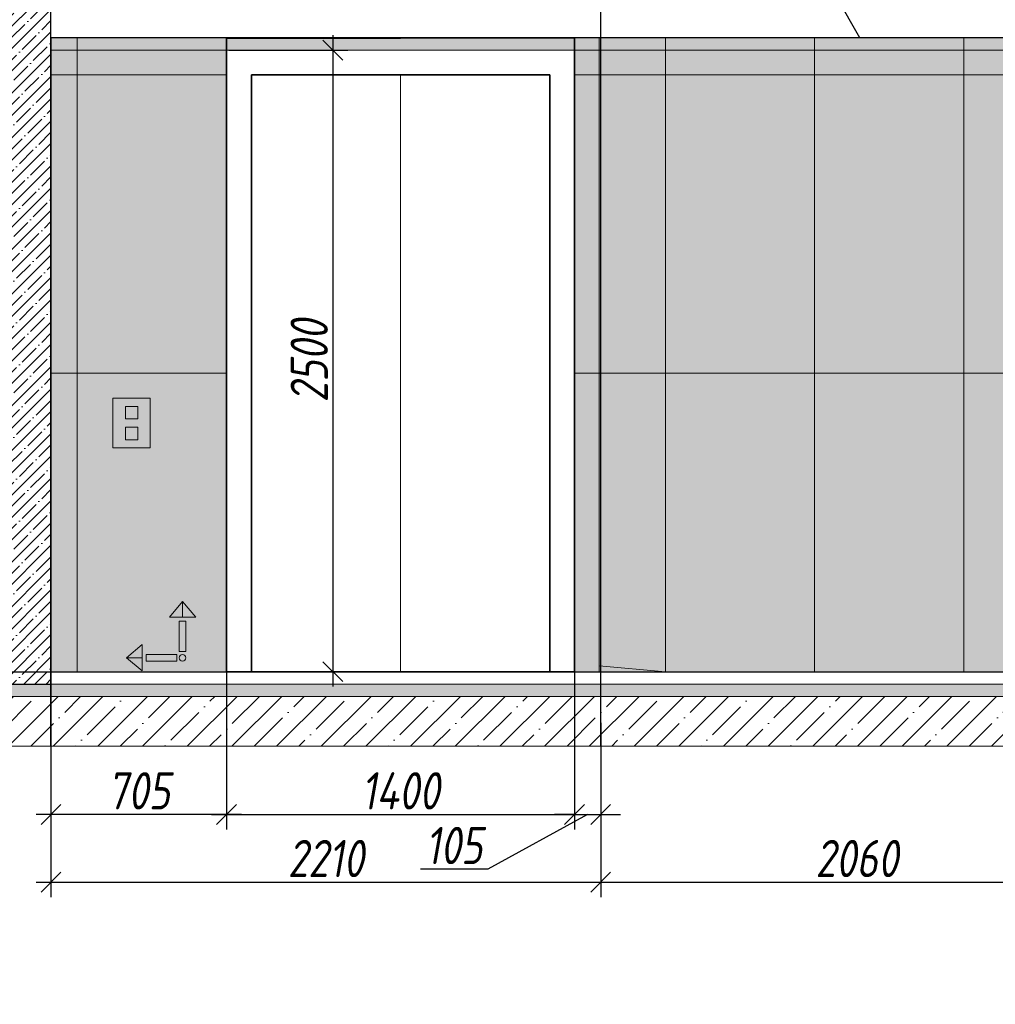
# Model space of a CAD drawing. Header units: millimetres. Extents: x -542966 to 178656, y -69521 to 267189.
# Tile 48 of 256: x -381210 to -377288, y 224410 to 228370. Entities that reach past the tile are written whole.
import ezdxf
from ezdxf import colors
from ezdxf.entities.mleader import LeaderData, LeaderLine
from ezdxf.math import Vec2, Vec3

# ---------------------------------------------------------------- set-up
doc = ezdxf.new("R2010")
doc.units = ezdxf.units.MM
doc.linetypes.add('DASHDOT', pattern=[25.4, 12.7, -6.35, 0, -6.35])
doc.layers.get('Defpoints').update_dxf_attribs({"color": 31})
for name, color, linetype, lineweight in [('A-DETL-GENF', 7, 'Continuous', 5), ('dim_razv', 93, 'DASHDOT', 9), ('wall_obm', 172, 'Continuous', 40), ('Отделка стен', 253, 'Continuous', 0)]:
    doc.layers.add(name, color=color, linetype=linetype, lineweight=lineweight)
doc.layers.add('pol', color=7, linetype='Continuous', lineweight=15, true_color=0x738991)
doc.styles.add('fl_iso paper', font='isocpeur.ttf', dxfattribs={"width": 0.8, "oblique": 10})
doc.styles.add('In tre', font='isocpeur.ttf', dxfattribs={"width": 0.8, "oblique": 10})
doc.dimstyles.new('In tre 1_50', dxfattribs={"dimtxt": 150, "dimasz": 80, "dimexe": 60, "dimexo": 10, "dimgap": 20, "dimtad": 1, "dimdec": 0, "dimrnd": 5, "dimzin": 0, "dimdsep": 46, "dimtxsty": 'fl_iso paper', "dimblk": 'OBLIQUE', "dimcen": 0, "dimdle": 60, "dimadec": 0, "dimazin": 0, "dimtfac": 1, "dimtdec": 0, "dimtofl": 0, "dimtmove": 1, "dimatfit": 1, "dimfxl": 40, "dimtolj": 1, "dimtzin": 0, "dimarcsym": 1})

# ---------------------------------------------------------------- blocks, each defined once
blk = doc.blocks.new('*U12518')
at = {"layer": 'A-DETL-GENF'}
h = blk.add_hatch(dxfattribs=at)
h.set_pattern_fill('ANSI35', color=256, scale=10, style=0)
h.set_pattern_definition([(45, (9162.95, 8e-11), (-44.9013, 44.9013), []), (45, (9207.85, 8e-11), (-44.9013, 44.9013), [79.375, -15.875, 0, -15.875])])
h.paths.add_polyline_path([(0, -100), (9583.4, -100), (9583.4, -50), (0, -50)])
h = blk.add_hatch(dxfattribs=at)
h.set_pattern_fill('ANSI35', color=256, scale=20, style=0)
h.set_pattern_definition([(45, (9162.95, 8e-11), (-89.8026, 89.8026), []), (45, (9252.75, 8e-11), (-89.8026, 89.8026), [158.75, -31.75, 0, -31.75])])
h.paths.add_polyline_path([(0, -300), (9583.4, -300), (9583.4, -100), (0, -100)])
at = {"lineweight": 13}
blk.add_lwpolyline([(0, -50), (9583.4, -50), (9583.4, 0), (0, 0)], close=True, dxfattribs=at)
at = {"lineweight": 30}
blk.add_lwpolyline([(0, 0), (9583.4, 0)], dxfattribs=at)
at = {"layer": 'A-DETL-GENF'}
for points in [[(0, -100), (9583.4, -100), (9583.4, -50), (0, -50)], [(0, -300), (9583.4, -300), (9583.4, -100), (0, -100)]]:
    blk.add_lwpolyline(points, close=True, dxfattribs=at)
blk = doc.blocks.new('*U11991')
at = {"layer": 'A-DETL-GENF'}
h = blk.add_hatch(dxfattribs=at)
h.set_pattern_fill('ANSI35', color=256, scale=10, style=0)
h.set_pattern_definition([(45, (0, 2430.646), (-44.9013, 44.9013), []), (45, (44.9, 2430.646), (-44.9013, 44.9013), [79.375, -15.875, 0, -15.875])])
h.paths.add_polyline_path([(0, 0), (200, 0), (200, 3050), (0, 3050)])
at = {"layer": 'A-DETL-GENF', "lineweight": 30}
blk.add_lwpolyline([(0, 0), (200, 0), (200, 3050), (0, 3050)], close=True, dxfattribs=at)
blk = doc.blocks.new('*U12517')
at = {"layer": 'dim_razv', "true_color": 0xffffff, "transparency": 33554559}
h = blk.add_hatch(color=7, dxfattribs=at)
h.dxf.hatch_style = 1
h.paths.add_polyline_path([(0, 0), (8540, 0), (8540, 50), (0, 50)])
at = {"lineweight": 20, "transparency": 33554559}
blk.add_lwpolyline([(0, 0), (8540, 0), (8540, 50), (0, 50)], close=True, dxfattribs=at)
blk = doc.blocks.new('_Oblique')
at = {"color": 0, "linetype": 'ByBlock', "lineweight": -2}
blk.add_line((-0.5, -0.5), (0.5, 0.5), dxfattribs=at)
blk = doc.blocks.new('*D12319')
at = {"layer": 'Defpoints', "color": 0, "linetype": 'ByBlock', "transparency": 16777216}
for p in [(-380379.2, 228248), (-380379.2, 225748), (-379951.5, 225748)]:
    blk.add_point(p, dxfattribs=at)
at = {"layer": 'dim_razv', "color": 0, "linetype": 'ByBlock', "lineweight": -2, "transparency": 16777216}
for p, q in [((-379951.5, 228308), (-379951.5, 225688)), ((-380369.2, 228248), (-379891.5, 228248)), ((-380369.2, 225748), (-379891.5, 225748))]:
    blk.add_line(p, q, dxfattribs=at)
at = {"layer": 'dim_razv', "color": 0, "linetype": 'ByBlock', "lineweight": -2, "transparency": 16777216, "xscale": 80, "yscale": 80, "zscale": 80}
for p, rotation in [((-379951.5, 228248), 90), ((-379951.5, 225748), 270)]:
    blk.add_blockref('_Oblique', p, dxfattribs=dict(at, rotation=rotation))
at = {"layer": 'dim_razv', "color": 0, "linetype": 'ByBlock', "transparency": 16777216, "insert": (-380046.5, 226998), "char_height": 150, "attachment_point": 5, "rotation": 90, "style": 'fl_iso paper'}
blk.add_mtext('\\A1;2500', dxfattribs=at)
blk = doc.blocks.new('1')
at = {"layer": 'pol', "linetype": 'ByBlock'}
h = blk.add_hatch(color=1, dxfattribs=at)
h.paths.add_polyline_path([(35776.4, 73135.4), (35803.1, 73135.4), (35803.1, 73259), (35776.4, 73259)])
h.paths.add_polyline_path([(35789.8, 73274.6), (35843.2, 73274.6), (35789.8, 73338.2)])
h.paths.add_polyline_path([(35789.8, 73274.6), (35736.3, 73274.6), (35789.8, 73338.2)])
edge = h.paths.add_edge_path()
edge.add_arc((35789.8, 73110.5), 13.4, 0, 360)
h = blk.add_hatch(color=1, dxfattribs=at)
h.paths.add_polyline_path([(35813.3, 73097.1), (35813.3, 73123.9), (35936.9, 73123.9), (35936.9, 73097.1)])
h.paths.add_polyline_path([(35952.5, 73110.5), (35952.5, 73164), (36016.1, 73110.5)])
h.paths.add_polyline_path([(35952.5, 73110.5), (35952.5, 73057), (36016.1, 73110.5)])
at = {"layer": 'pol', "color": 1, "linetype": 'ByBlock'}
for points in [[(35789.8, 73274.6), (35736.3, 73274.6), (35789.8, 73338.2), (35789.8, 73274.6)], [(35789.8, 73274.6), (35843.2, 73274.6), (35789.8, 73338.2), (35789.8, 73274.6)], [(35952.5, 73110.5), (35952.5, 73164), (36016.1, 73110.5), (35952.5, 73110.5)], [(35952.5, 73110.5), (35952.5, 73057), (36016.1, 73110.5), (35952.5, 73110.5)]]:
    blk.add_lwpolyline(points, dxfattribs=at)
for points in [[(35776.4, 73135.4), (35803.1, 73135.4), (35803.1, 73259), (35776.4, 73259)], [(35813.3, 73097.1), (35813.3, 73123.9), (35936.9, 73123.9), (35936.9, 73097.1)]]:
    blk.add_lwpolyline(points, close=True, dxfattribs=at)
blk.add_circle((35789.8, 73110.5), 13.4, dxfattribs=at)
blk = doc.blocks.new('*D12447')
at = {"layer": 'Defpoints', "color": 0, "linetype": 'ByBlock', "transparency": 16777216}
for p in [(-380379.2, 225748), (-378979.8, 225748), (-378979.8, 225173.8)]:
    blk.add_point(p, dxfattribs=at)
at = {"layer": 'dim_razv', "color": 0, "linetype": 'ByBlock', "lineweight": -2, "transparency": 16777216}
for p, q in [((-380379.2, 225738), (-380379.2, 225113.8)), ((-378979.8, 225738), (-378979.8, 225113.8)), ((-380439.2, 225173.8), (-378919.8, 225173.8))]:
    blk.add_line(p, q, dxfattribs=at)
at = {"layer": 'dim_razv', "color": 0, "linetype": 'ByBlock', "lineweight": -2, "transparency": 16777216, "xscale": 80, "yscale": 80, "zscale": 80, "rotation": 180}
blk.add_blockref('_Oblique', (-380379.2, 225173.8), dxfattribs=at)
at = {"layer": 'dim_razv', "color": 0, "linetype": 'ByBlock', "lineweight": -2, "transparency": 16777216, "xscale": 80, "yscale": 80, "zscale": 80}
blk.add_blockref('_Oblique', (-378979.8, 225173.8), dxfattribs=at)
at = {"layer": 'dim_razv', "color": 0, "linetype": 'ByBlock', "transparency": 16777216, "insert": (-379679.5, 225268.8), "char_height": 150, "attachment_point": 5, "style": 'fl_iso paper'}
blk.add_mtext('\\A1;1400', dxfattribs=at)
blk = doc.blocks.new('*D12448')
at = {"layer": 'Defpoints', "color": 0, "linetype": 'ByBlock', "transparency": 16777216}
for p in [(-378979.8, 225877), (-378874.8, 225551.9), (-378874.8, 225173.8)]:
    blk.add_point(p, dxfattribs=at)
at = {"layer": 'dim_razv', "color": 0, "linetype": 'ByBlock', "lineweight": -2, "transparency": 16777216}
for p, q in [((-378979.8, 225867), (-378979.8, 225113.8)), ((-378874.8, 225541.9), (-378874.8, 225113.8)), ((-378927.3, 225173.8), (-379329, 224953.8)), ((-378979.8, 225173.8), (-379059.8, 225173.8)), ((-378979.8, 225173.8), (-378874.8, 225173.8)), ((-378874.8, 225173.8), (-378794.8, 225173.8)), ((-379329, 224953.8), (-379599.5, 224953.8))]:
    blk.add_line(p, q, dxfattribs=at)
at = {"layer": 'dim_razv', "color": 0, "linetype": 'ByBlock', "lineweight": -2, "transparency": 16777216, "xscale": 80, "yscale": 80, "zscale": 80}
blk.add_blockref('_Oblique', (-378979.8, 225173.8), dxfattribs=at)
at = {"layer": 'dim_razv', "color": 0, "linetype": 'ByBlock', "lineweight": -2, "transparency": 16777216, "xscale": 80, "yscale": 80, "zscale": 80, "rotation": 180}
blk.add_blockref('_Oblique', (-378874.8, 225173.8), dxfattribs=at)
at = {"layer": 'dim_razv', "color": 0, "linetype": 'ByBlock', "transparency": 16777216, "insert": (-379464.2, 225048.8), "char_height": 150, "attachment_point": 5, "style": 'fl_iso paper'}
blk.add_mtext('\\A1;105', dxfattribs=at)
blk = doc.blocks.new('*D12449')
at = {"layer": 'Defpoints', "color": 0, "linetype": 'ByBlock', "transparency": 16777216}
for p in [(-380379.2, 225915), (-381084.8, 225856.8), (-381084.8, 225173.8)]:
    blk.add_point(p, dxfattribs=at)
at = {"layer": 'dim_razv', "color": 0, "linetype": 'ByBlock', "lineweight": -2, "transparency": 16777216}
for p, q in [((-380379.2, 225905), (-380379.2, 225113.8)), ((-381084.8, 225846.8), (-381084.8, 225113.8)), ((-380319.2, 225173.8), (-381144.8, 225173.8))]:
    blk.add_line(p, q, dxfattribs=at)
at = {"layer": 'dim_razv', "color": 0, "linetype": 'ByBlock', "lineweight": -2, "transparency": 16777216, "xscale": 80, "yscale": 80, "zscale": 80, "rotation": 180}
blk.add_blockref('_Oblique', (-381084.8, 225173.8), dxfattribs=at)
at = {"layer": 'dim_razv', "color": 0, "linetype": 'ByBlock', "lineweight": -2, "transparency": 16777216, "xscale": 80, "yscale": 80, "zscale": 80}
blk.add_blockref('_Oblique', (-380379.2, 225173.8), dxfattribs=at)
at = {"layer": 'dim_razv', "color": 0, "linetype": 'ByBlock', "transparency": 16777216, "insert": (-380732, 225268.8), "char_height": 150, "attachment_point": 5, "style": 'fl_iso paper'}
blk.add_mtext('\\A1;705', dxfattribs=at)
blk = doc.blocks.new('*D12452')
at = {"layer": 'Defpoints', "color": 0, "linetype": 'ByBlock', "transparency": 16777216}
for p in [(-378874.8, 225551.9), (-381084.8, 225448), (-378874.8, 224901.5)]:
    blk.add_point(p, dxfattribs=at)
at = {"layer": 'dim_razv', "color": 0, "linetype": 'ByBlock', "lineweight": -2, "transparency": 16777216}
for p, q in [((-378874.8, 225541.9), (-378874.8, 224841.5)), ((-381084.8, 225438), (-381084.8, 224841.5)), ((-381144.8, 224901.5), (-378814.8, 224901.5))]:
    blk.add_line(p, q, dxfattribs=at)
at = {"layer": 'dim_razv', "color": 0, "linetype": 'ByBlock', "lineweight": -2, "transparency": 16777216, "xscale": 80, "yscale": 80, "zscale": 80, "rotation": 180}
blk.add_blockref('_Oblique', (-381084.8, 224901.5), dxfattribs=at)
at = {"layer": 'dim_razv', "color": 0, "linetype": 'ByBlock', "lineweight": -2, "transparency": 16777216, "xscale": 80, "yscale": 80, "zscale": 80}
blk.add_blockref('_Oblique', (-378874.8, 224901.5), dxfattribs=at)
at = {"layer": 'dim_razv', "color": 0, "linetype": 'ByBlock', "transparency": 16777216, "insert": (-379979.8, 224996.5), "char_height": 150, "attachment_point": 5, "style": 'fl_iso paper'}
blk.add_mtext('\\A1;2210', dxfattribs=at)
blk = doc.blocks.new('*D12346')
at = {"layer": 'Defpoints', "color": 0, "linetype": 'ByBlock', "transparency": 16777216}
for p in [(-378874.8, 225551.9), (-376814.8, 225529.7), (-376814.8, 224901.5)]:
    blk.add_point(p, dxfattribs=at)
at = {"layer": 'dim_razv', "color": 0, "linetype": 'ByBlock', "lineweight": -2, "transparency": 16777216}
for p, q in [((-378874.8, 225541.9), (-378874.8, 224841.5)), ((-376814.8, 225519.7), (-376814.8, 224841.5)), ((-378934.8, 224901.5), (-376754.8, 224901.5))]:
    blk.add_line(p, q, dxfattribs=at)
at = {"layer": 'dim_razv', "color": 0, "linetype": 'ByBlock', "lineweight": -2, "transparency": 16777216, "xscale": 80, "yscale": 80, "zscale": 80, "rotation": 180}
blk.add_blockref('_Oblique', (-378874.8, 224901.5), dxfattribs=at)
at = {"layer": 'dim_razv', "color": 0, "linetype": 'ByBlock', "lineweight": -2, "transparency": 16777216, "xscale": 80, "yscale": 80, "zscale": 80}
blk.add_blockref('_Oblique', (-376814.8, 224901.5), dxfattribs=at)
at = {"layer": 'dim_razv', "color": 0, "linetype": 'ByBlock', "transparency": 16777216, "insert": (-377844.8, 224996.5), "char_height": 150, "attachment_point": 5, "style": 'fl_iso paper'}
blk.add_mtext('\\A1;2060', dxfattribs=at)

msp = doc.modelspace()

# ---------------------------------------------------------------- hatches: boundary and pattern name
at = {"lineweight": 13, "true_color": 0xb5b5b5}
h = msp.add_hatch(color=253, dxfattribs=at)
h.dxf.hatch_style = 1
h.paths.add_polyline_path([(-380685.6, 226848), (-380835.6, 226848), (-380835.6, 226648), (-380685.6, 226648)])
at = {"layer": 'dim_razv', "true_color": 0xeceae4, "transparency": 33554687}
h = msp.add_hatch(dxfattribs=at)
h.set_pattern_fill('AR-SAND', color=254, scale=3, angle=315)
h.set_pattern_definition([(352.5, (120932.77, 270348.66), (100.426047, 107.214405), [0, -115.824, 0, -129.54, 0, -123.825]), (322.5, (120932.77, 270348.66), (247.419855, 56.70328), [0, -62.484, 0, -104.394, 0, -40.005]), (282.5, (120866.5, 270414.93), (168.099694, -167.489948), [0, -38.1, 0, -137.16, 0, -179.07]), (272.5, (120866.5, 270414.93), (209.265234, -114.68433), [0, -19.05, 0, -89.916, 0, -102.87])])
h.paths.add_polyline_path([(-381084.8, 225748), (-372544.8, 225748), (-372544.8, 228298), (-381084.8, 228298)])
h.paths.add_polyline_path([(-380379.2, 228294.9), (-378979.8, 228298), (-378979.8, 225748), (-380379.2, 225748)])
h.paths.add_polyline_path([(-374604.8, 227948), (-376054.8, 227948), (-376054.8, 225748), (-374604.8, 225748)])

# ---------------------------------------------------------------- linework, layer by layer
at = {"lineweight": 30}
for points in [[(-381084.8, 225448), (-381084.8, 229421.6)], [(-381084.8, 225448), (-381084.8, 229421.6)], [(-378874.8, 225448), (-378874.8, 229421.6)], [(-378874.8, 225448), (-378874.8, 229421.6)]]:
    msp.add_lwpolyline(points, dxfattribs=at)
msp.add_lwpolyline([(-381084.8, 225748), (-372544.8, 225748), (-372544.8, 228298), (-381084.8, 228298)], close=True)
at = {"lineweight": 35}
for points in [[(-380379.2, 228294.9), (-378979.8, 228298), (-378979.8, 225748), (-380379.2, 225748)], [(-380279.2, 228148), (-379079.8, 228148), (-379079.8, 225748), (-380279.2, 225748)]]:
    msp.add_lwpolyline(points, close=True, dxfattribs=at)
at = {"lineweight": 13}
msp.add_lwpolyline([(-379679.5, 228148), (-379679.5, 225748)], dxfattribs=at)
for points in [[(-380685.6, 226848), (-380835.6, 226848), (-380835.6, 226648), (-380685.6, 226648)], [(-380735.6, 226815.1), (-380785.6, 226815.1), (-380785.6, 226765.1), (-380735.6, 226765.1)], [(-380735.6, 226680.9), (-380785.6, 226680.9), (-380785.6, 226730.9), (-380735.6, 226730.9)]]:
    msp.add_lwpolyline(points, close=True, dxfattribs=at)
at = {"layer": 'Отделка стен', "transparency": 33554687}
for points in [[(-381084.8, 228298), (-381084.8, 228148), (-380979.2, 228148), (-380979.2, 228298)], [(-380979.2, 228298), (-380979.2, 228148), (-380379.2, 228148), (-380379.2, 228298)], [(-378979.8, 228298), (-378979.8, 228148), (-378880.4, 228148), (-378880.4, 228298)], [(-378874.8, 228298), (-378874.8, 228148), (-378614.8, 228148), (-378614.8, 228298)], [(-378614.8, 228298), (-378614.8, 228148), (-378014.8, 228148), (-378014.8, 228298)], [(-378014.8, 228298), (-378014.8, 228148), (-377414.8, 228148), (-377414.8, 228298)], [(-377414.8, 228298), (-377414.8, 228148), (-376814.8, 228148), (-376814.8, 228298)], [(-381084.8, 228148), (-381084.8, 226948), (-380979.2, 226948), (-380979.2, 228148)], [(-380979.2, 228148), (-380979.2, 226948), (-380379.2, 226948), (-380379.2, 228148)], [(-378980.1, 228148), (-378980.1, 226948), (-378880.4, 226948), (-378880.4, 228148)], [(-378880.4, 228148), (-378880.4, 226948), (-378614.8, 226948), (-378614.8, 228148)], [(-378614.8, 228148), (-378614.8, 226948), (-378014.8, 226948), (-378014.8, 228148)], [(-378014.8, 228148), (-378014.8, 226948), (-377414.8, 226948), (-377414.8, 228148)], [(-377414.8, 228148), (-377414.8, 226948), (-376814.8, 226948), (-376814.8, 228148)], [(-381084.8, 226948), (-381084.8, 225748), (-380979.2, 225748), (-380979.2, 226948)], [(-380979.2, 226948), (-380979.2, 225748), (-380379.2, 225748), (-380379.2, 226948)], [(-378980.1, 226948), (-378980.1, 225748), (-378880.4, 225748), (-378880.4, 226948)], [(-378880.4, 226948), (-378880.4, 225771.7), (-378614.8, 225748), (-378614.8, 226948)], [(-378614.8, 226948), (-378614.8, 225748), (-378014.8, 225748), (-378014.8, 226948)], [(-378014.8, 226948), (-378014.8, 225748), (-377414.8, 225748), (-377414.8, 226948)], [(-377414.8, 226948), (-377414.8, 225748), (-376814.8, 225748), (-376814.8, 226948)]]:
    msp.add_lwpolyline(points, close=True, dxfattribs=at)

# ---------------------------------------------------------------- block references
for name, p in [('*U12517', (-381084.8, 228248)), ('*U12518', (-381707.7, 225748))]:
    msp.add_blockref(name, p)
at = {"linetype": 'ByBlock', "xscale": -0.9938708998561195, "yscale": 0.9938708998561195, "zscale": 0.9938708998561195}
msp.add_blockref('1', (-344985.4, 153141.7), dxfattribs=at)
at = {"layer": 'wall_obm'}
msp.add_blockref('*U11991', (-381284.8, 225698), dxfattribs=at)

# ---------------------------------------------------------------- dimensions: what is measured, and where the dimension line sits
at = {"layer": 'dim_razv', "color": 18, "linetype": 'ByBlock', "true_color": 0x000000}
dim = msp.add_linear_dim(base=(-379951.5, 225748), p1=(-380379.2, 228248), p2=(-380379.2, 225748), angle=90, dimstyle='In tre 1_50', dxfattribs=at)
dim.commit()
dim.dimension.update_dxf_attribs({"geometry": '*D12319', "text_midpoint": (-380046.5, 226998)})
for base, p1, p2, picture, middle in [((-381084.8, 225173.8), (-380379.2, 225915), (-381084.8, 225856.8), '*D12449', (-380732, 225268.8)), ((-378979.8, 225173.8), (-380379.2, 225748), (-378979.8, 225748), '*D12447', (-379679.5, 225268.8)), ((-378874.8, 224901.5), (-381084.8, 225448), (-378874.8, 225551.9), '*D12452', (-379979.8, 224996.5)), ((-376814.8, 224901.5), (-378874.8, 225551.9), (-376814.8, 225529.7), '*D12346', (-377844.8, 224996.5))]:
    dim = msp.add_linear_dim(base=base, p1=p1, p2=p2, dimstyle='In tre 1_50', dxfattribs=at)
    dim.commit()
    dim.dimension.update_dxf_attribs({"geometry": picture, "text_midpoint": middle})
dim = msp.add_linear_dim(base=(-378874.8, 225173.8), p1=(-378979.8, 225877), p2=(-378874.8, 225551.9), dimstyle='In tre 1_50', dxfattribs=at)
dim.commit()
dim.dimension.update_dxf_attribs({"geometry": '*D12448', "text_midpoint": (-379349, 224953.8), "dimtype": 160})

# ---------------------------------------------------------------- leaders
at = {"layer": 'dim_razv', "color": 0, "linetype": 'ByBlock'}
ml = msp.add_multileader_mtext('Standard', dxfattribs=at)
ml.set_content('Цифры номера квартиры (аппартаментов), цвет металлический светлый, \\Pвысота номера - 130*мм', style='In tre')
ml.set_leader_properties()
ml.build(insert=Vec2(0, 0))
ml.multileader.update_dxf_attribs({"text_left_attachment_type": 6, "text_right_attachment_type": 6, "dogleg_length": 1, "arrow_head_size": 0, "scale": 50})
ctx = ml.context
ctx.base_point, ctx.scale, ctx.char_height, ctx.arrow_head_size, ctx.landing_gap_size, ctx.plane_origin = Vec3(-433825.6, 230428.7), 50, 150, 0, 4.5, Vec3(-425325.6, 228321.6)
ctx.left_attachment, ctx.right_attachment = 6, 6
notes = []
notes.append((ctx, [(0, (1, 1, 0), (-430404.3, 230428.7), (-1, 0), 50, [(1, [(-430108.9, 228153.2)], 0, [])])]))
ctx.mtext.insert, ctx.mtext.width, ctx.mtext.defined_height, ctx.mtext.flow_direction = Vec3(-433821.1, 230623.7), 3469.079, 696.6, 5
ml = msp.add_multileader_mtext('Standard', dxfattribs=at)
ml.set_content('Отделка дверного полотна и стены над дверным проемом в один цвет,\\Pотделка над дверью - дверным добором', style='In tre')
ml.set_leader_properties()
ml.build(insert=Vec2(0, 0))
ml.multileader.update_dxf_attribs({"text_left_attachment_type": 6, "text_right_attachment_type": 6, "dogleg_length": 1, "arrow_head_size": 0, "scale": 50})
ctx = ml.context
ctx.base_point, ctx.scale, ctx.char_height, ctx.arrow_head_size, ctx.landing_gap_size, ctx.plane_origin = Vec3(-429085.2, 230428.7), 50, 150, 0, 4.5, Vec3(-424818.3, 228087.5)
ctx.left_attachment, ctx.right_attachment = 6, 6
notes.append((ctx, [(1, (1, 1, 0), (-429135.2, 230428.7), (1, 0), 50, [(1, [(-429630.7, 228121.7)], 0, [])])]))
ctx.mtext.insert, ctx.mtext.width, ctx.mtext.defined_height, ctx.mtext.flow_direction = Vec3(-429080.7, 230623.7), 3361.191, 696.6, 5
ml = msp.add_multileader_mtext('Standard', dxfattribs=at)
ml.set_content('Отделка дверного полотна и стены над дверным проемом в один цвет,\\Pотделка над дверью - дверным добором', style='In tre')
ml.set_leader_properties()
ml.build(insert=Vec2(0, 0))
ml.multileader.update_dxf_attribs({"text_left_attachment_type": 6, "text_right_attachment_type": 6, "dogleg_length": 1, "arrow_head_size": 0, "scale": 50})
ctx = ml.context
ctx.base_point, ctx.scale, ctx.char_height, ctx.arrow_head_size, ctx.landing_gap_size, ctx.plane_origin = Vec3(-412541.6, 230445.6), 50, 150, 0, 4.5, Vec3(-406924.8, 228104.5)
ctx.left_attachment, ctx.right_attachment = 6, 6
notes.append((ctx, [(1, (1, 1, 0), (-412591.6, 230445.6), (1, 0), 50, [(1, [(-413087.2, 228138.7)], 0, [])])]))
ctx.mtext.insert, ctx.mtext.width, ctx.mtext.defined_height, ctx.mtext.flow_direction = Vec3(-412537.1, 230640.6), 3092.716, 696.6, 5
ml = msp.add_multileader_mtext('Standard', dxfattribs=at)
ml.set_content('Потолок подвесной, реечный\\Pрейка 50х50 белого цвета, шаг рейки 120-125мм', style='In tre')
ml.set_leader_properties()
ml.build(insert=Vec2(0, 0))
ml.multileader.update_dxf_attribs({"text_left_attachment_type": 6, "text_right_attachment_type": 6, "dogleg_length": 1, "arrow_head_size": 0, "scale": 50})
ctx = ml.context
ctx.base_point, ctx.scale, ctx.char_height, ctx.arrow_head_size, ctx.landing_gap_size, ctx.plane_origin = Vec3(-360037, 230282.8), 50, 150, 0, 4.5, Vec3(-367470.9, 228488.3)
ctx.left_attachment, ctx.right_attachment, ctx.text_align_type = 6, 6, 2
notes.append((ctx, [(0, (1, 1, 0), (-360087, 230282.8), (1, 0), 50, [(0, [(-361358.5, 228048), (-360006.5, 228298)], 0, [])])]))
ctx.mtext.insert, ctx.mtext.width, ctx.mtext.defined_height, ctx.mtext.alignment, ctx.mtext.flow_direction = Vec3(-357839.6, 230477.8), 2509.515, 696.6, 3, 5
ml = msp.add_multileader_mtext('Standard', dxfattribs=at)
ml.set_content('Потолок подвесной, реечный\\Pрейка 50х50 белого цвета, шаг рейки 120-125мм', style='In tre')
ml.set_leader_properties()
ml.build(insert=Vec2(0, 0))
ml.multileader.update_dxf_attribs({"text_left_attachment_type": 6, "text_right_attachment_type": 6, "dogleg_length": 1, "arrow_head_size": 0, "scale": 50})
ctx = ml.context
ctx.base_point, ctx.scale, ctx.char_height, ctx.arrow_head_size, ctx.landing_gap_size, ctx.plane_origin = Vec3(-381214.1, 230282.8), 50, 150, 0, 4.5, Vec3(-371578.4, 228488.3)
ctx.left_attachment, ctx.right_attachment = 6, 6
notes.append((ctx, [(0, (1, 1, 0), (-378962.2, 230282.8), (-1, 0), 50, [(1, [(-377833, 228298)], 0, [])])]))
ctx.mtext.insert, ctx.mtext.width, ctx.mtext.defined_height, ctx.mtext.flow_direction = Vec3(-381209.6, 230477.8), 2509.515, 696.6, 5
ml = msp.add_multileader_mtext('Standard', dxfattribs=at)
ml.set_content('Цифры номера квартиры (аппартаментов), цвет металлический светлый, \\Pвысота номера - 130*мм', style='In tre')
ml.set_leader_properties()
ml.build(insert=Vec2(0, 0))
ml.multileader.update_dxf_attribs({"text_left_attachment_type": 6, "text_right_attachment_type": 6, "dogleg_length": 1, "arrow_head_size": 0, "scale": 50})
ctx = ml.context
ctx.base_point, ctx.scale, ctx.char_height, ctx.arrow_head_size, ctx.landing_gap_size, ctx.plane_origin = Vec3(-417349.2, 230133.1), 50, 150, 0, 4.5, Vec3(-407382, 228338.6)
ctx.left_attachment, ctx.right_attachment = 6, 6
notes.append((ctx, [(0, (1, 1, 0), (-413927.8, 230133.1), (-1, 0), 50, [(1, [(-413515.4, 228170.2)], 0, [])])]))
ctx.mtext.insert, ctx.mtext.width, ctx.mtext.defined_height, ctx.mtext.flow_direction = Vec3(-417344.7, 230328.1), 3469.079, 696.6, 5
ml = msp.add_multileader_mtext('Standard', dxfattribs=at)
ml.set_content('Потолок подвесной, реечный\\Pрейка 50х50 белого цвета, шаг рейки 120-125мм', style='In tre')
ml.set_leader_properties()
ml.build(insert=Vec2(0, 0))
ml.multileader.update_dxf_attribs({"text_left_attachment_type": 6, "text_right_attachment_type": 6, "dogleg_length": 1, "arrow_head_size": 0, "scale": 50})
ctx = ml.context
ctx.base_point, ctx.scale, ctx.char_height, ctx.arrow_head_size, ctx.landing_gap_size, ctx.plane_origin = Vec3(-406281.5, 230116.2), 50, 150, 0, 4.5, Vec3(-397684.4, 228321.6)
ctx.left_attachment, ctx.right_attachment = 6, 6
notes.append((ctx, [(0, (1, 1, 0), (-404029.6, 230116.2), (-1, 0), 50, [(1, [(-403846.8, 228298)], 0, [])])]))
ctx.mtext.insert, ctx.mtext.width, ctx.mtext.defined_height, ctx.mtext.flow_direction = Vec3(-406277, 230311.2), 2509.515, 696.6, 5
ml = msp.add_multileader_mtext('Standard', dxfattribs=at)
ml.set_content('Потолок подвесной, реечный\\Pрейка 50х50 белого цвета, шаг рейки 120-125мм', style='In tre')
ml.set_leader_properties()
ml.build(insert=Vec2(0, 0))
ml.multileader.update_dxf_attribs({"text_left_attachment_type": 6, "text_right_attachment_type": 6, "dogleg_length": 1, "arrow_head_size": 0, "scale": 50})
ctx = ml.context
ctx.base_point, ctx.scale, ctx.char_height, ctx.arrow_head_size, ctx.landing_gap_size, ctx.plane_origin = Vec3(-452229.1, 230109.3), 50, 150, 0, 4.5, Vec3(-444982, 228314.7)
ctx.left_attachment, ctx.right_attachment = 6, 6
notes.append((ctx, [(0, (1, 1, 0), (-449977.2, 230109.3), (-1, 0), 50, [(1, [(-449794.4, 228291.1)], 0, [])])]))
ctx.mtext.insert, ctx.mtext.width, ctx.mtext.defined_height, ctx.mtext.flow_direction = Vec3(-452224.6, 230304.3), 2509.515, 696.6, 5
ml = msp.add_multileader_mtext('Standard', dxfattribs=at)
ml.set_content('Плитка керамогранитная, настенная, размер плитки 600х1200мм, расположить вертикально', style='In tre')
ml.set_leader_properties()
ml.build(insert=Vec2(0, 0))
ml.multileader.update_dxf_attribs({"text_left_attachment_type": 6, "text_right_attachment_type": 6, "dogleg_length": 1, "arrow_head_size": 0, "scale": 50})
ctx = ml.context
ctx.base_point, ctx.scale, ctx.char_height, ctx.arrow_head_size, ctx.landing_gap_size, ctx.plane_origin = Vec3(-439283.1, 229702.5), 50, 150, 0, 4.5, Vec3(-438669, 229582)
ctx.left_attachment, ctx.right_attachment = 6, 6
notes.append((ctx, [(1, (1, 1, 0), (-439333.1, 229702.5), (1, 0), 50, [(1, [(-439900.3, 228008.6)], 0, [])])]))
ctx.mtext.insert, ctx.mtext.width, ctx.mtext.defined_height, ctx.mtext.flow_direction = Vec3(-439278.6, 229897.5), 3060.297, 696.6, 5
ml = msp.add_multileader_mtext('Standard', dxfattribs=at)
ml.set_content('Плитка керамогранитная, настенная, размер плитки 600х1200мм, расположить вертикально', style='In tre')
ml.set_leader_properties()
ml.build(insert=Vec2(0, 0))
ml.multileader.update_dxf_attribs({"text_left_attachment_type": 6, "text_right_attachment_type": 6, "dogleg_length": 1, "arrow_head_size": 0, "scale": 50})
ctx = ml.context
ctx.base_point, ctx.scale, ctx.char_height, ctx.arrow_head_size, ctx.landing_gap_size, ctx.plane_origin = Vec3(-402518.1, 229702.5), 50, 150, 0, 4.5, Vec3(-400554, 229582)
ctx.left_attachment, ctx.right_attachment = 6, 6
notes.append((ctx, [(1, (1, 1, 0), (-402568.1, 229702.5), (1, 0), 50, [(1, [(-403135.3, 228008.6)], 0, [])])]))
ctx.mtext.insert, ctx.mtext.width, ctx.mtext.defined_height, ctx.mtext.flow_direction = Vec3(-402513.6, 229897.5), 3060.297, 696.6, 5
ml = msp.add_multileader_mtext('Standard', dxfattribs=at)
ml.set_content('Шкаф пожарный встроенный', style='In tre')
ml.set_leader_properties()
ml.build(insert=Vec2(0, 0))
ml.multileader.update_dxf_attribs({"text_left_attachment_type": 6, "text_right_attachment_type": 6, "dogleg_length": 1, "arrow_head_size": 0, "scale": 50})
ctx = ml.context
ctx.base_point, ctx.scale, ctx.char_height, ctx.arrow_head_size, ctx.landing_gap_size, ctx.plane_origin = Vec3(-420507.1, 224412), 50, 150, 0, 4.5, Vec3(-410150.9, 222745)
ctx.left_attachment, ctx.right_attachment = 6, 6
notes.append((ctx, [(0, (1, 1, 0), (-418309.7, 224412), (-1, 0), 50, [(1, [(-417709.9, 226080.8)], 0, [])])]))
ctx.mtext.insert, ctx.mtext.width, ctx.mtext.defined_height, ctx.mtext.flow_direction = Vec3(-420502.6, 224607), 2509.515, 696.6, 5
ml = msp.add_multileader_mtext('Standard', dxfattribs=at)
ml.set_content('Шкаф пожарный встроенный', style='In tre')
ml.set_leader_properties()
ml.build(insert=Vec2(0, 0))
ml.multileader.update_dxf_attribs({"text_left_attachment_type": 6, "text_right_attachment_type": 6, "dogleg_length": 1, "arrow_head_size": 0, "scale": 50})
ctx = ml.context
ctx.base_point, ctx.scale, ctx.char_height, ctx.arrow_head_size, ctx.landing_gap_size, ctx.plane_origin = Vec3(-406007.1, 224412), 50, 150, 0, 4.5, Vec3(-395650.9, 222745)
ctx.left_attachment, ctx.right_attachment = 6, 6
notes.append((ctx, [(0, (1, 1, 0), (-403809.7, 224412), (-1, 0), 50, [(1, [(-403209.9, 226080.8)], 0, [])])]))
ctx.mtext.insert, ctx.mtext.width, ctx.mtext.defined_height, ctx.mtext.flow_direction = Vec3(-406002.6, 224607), 2509.515, 696.6, 5
ml = msp.add_multileader_mtext('Standard', dxfattribs=at)
ml.set_content('Розетка для уборочного \\Pинвентаря, в цвет стен', style='In tre')
ml.set_leader_properties()
ml.build(insert=Vec2(0, 0))
ml.multileader.update_dxf_attribs({"text_left_attachment_type": 6, "text_right_attachment_type": 6, "dogleg_length": 1, "arrow_head_size": 0, "scale": 50})
ctx = ml.context
ctx.base_point, ctx.scale, ctx.char_height, ctx.arrow_head_size, ctx.landing_gap_size, ctx.plane_origin = Vec3(-412081.6, 224665.9), 50, 150, 0, 4.5, Vec3(-411112.2, 224402.9)
ctx.left_attachment, ctx.right_attachment = 6, 6
notes.append((ctx, [(0, (1, 1, 0), (-410137, 224665.9), (-1, 0), 50, [(1, [(-409525.6, 225998)], 0, [])])]))
ctx.mtext.insert, ctx.mtext.width, ctx.mtext.defined_height, ctx.mtext.flow_direction = Vec3(-412077.1, 224860.9), 3060.297, 696.6, 5
ml = msp.add_multileader_mtext('Standard', dxfattribs=at)
ml.set_content('Плитка керамогранитная, настенная, размер плитки 600х1200мм, расположить вертикально', style='In tre')
ml.set_leader_properties()
ml.build(insert=Vec2(0, 0))
ml.multileader.update_dxf_attribs({"text_left_attachment_type": 6, "text_right_attachment_type": 6, "dogleg_length": 1, "arrow_head_size": 0, "scale": 50})
ctx = ml.context
ctx.base_point, ctx.scale, ctx.char_height, ctx.arrow_head_size, ctx.landing_gap_size, ctx.plane_origin = Vec3(-403122.3, 224523.3), 50, 150, 0, 4.5, Vec3(-397023.3, 224402.9)
ctx.left_attachment, ctx.right_attachment = 6, 6
notes.append((ctx, [(0, (1, 1, 0), (-400133, 224523.3), (-1, 0), 50, [(1, [(-399655.8, 225924.6)], 0, [])])]))
ctx.mtext.insert, ctx.mtext.width, ctx.mtext.defined_height, ctx.mtext.flow_direction = Vec3(-403117.8, 224718.3), 3060.297, 696.6, 5
ml = msp.add_multileader_mtext('Standard', dxfattribs=at)
ml.set_content('Решетка вентиляционная декоративная 700х550 в цвет стен', style='In tre')
ml.set_leader_properties()
ml.build(insert=Vec2(0, 0))
ml.multileader.update_dxf_attribs({"text_left_attachment_type": 6, "text_right_attachment_type": 6, "dogleg_length": 1, "arrow_head_size": 0, "scale": 50})
ctx = ml.context
ctx.base_point, ctx.scale, ctx.char_height, ctx.arrow_head_size, ctx.landing_gap_size, ctx.plane_origin = Vec3(-452684.1, 224565.7), 50, 150, 0, 4.5, Vec3(-444776.7, 222771.1)
ctx.left_attachment, ctx.right_attachment = 6, 6
notes.append((ctx, [(0, (1, 1, 0), (-449788.8, 224565.7), (-1, 0), 50, [(1, [(-448938.4, 225848)], 0, [])])]))
ctx.mtext.insert, ctx.mtext.width, ctx.mtext.defined_height, ctx.mtext.flow_direction = Vec3(-452679.6, 224760.7), 2996.732, 696.6, 5
ml = msp.add_multileader_mtext('Standard', dxfattribs=at)
ml.set_content('Зеркало на стене, выполнить в один уровень с отделкой стен', style='In tre')
ml.set_leader_properties()
ml.build(insert=Vec2(0, 0))
ml.multileader.update_dxf_attribs({"text_left_attachment_type": 6, "text_right_attachment_type": 6, "dogleg_length": 1, "arrow_head_size": 0, "scale": 50})
ctx = ml.context
ctx.base_point, ctx.scale, ctx.char_height, ctx.arrow_head_size, ctx.landing_gap_size, ctx.plane_origin = Vec3(-447338.5, 224560.7), 50, 150, 0, 4.5, Vec3(-439596.2, 222766.1)
ctx.left_attachment, ctx.right_attachment = 6, 6
notes.append((ctx, [(0, (1, 1, 0), (-444415.9, 224560.7), (-1, 0), 50, [(1, [(-443757.9, 225843)], 0, [])])]))
ctx.mtext.insert, ctx.mtext.width, ctx.mtext.defined_height, ctx.mtext.flow_direction = Vec3(-447334, 224755.7), 3043.138, 696.6, 5
ml = msp.add_multileader_mtext('Standard', dxfattribs=at)
ml.set_content('Решетка вентиляционная декоративная 700х550 в цвет стен', style='In tre')
ml.set_leader_properties()
ml.build(insert=Vec2(0, 0))
ml.multileader.update_dxf_attribs({"text_left_attachment_type": 6, "text_right_attachment_type": 6, "dogleg_length": 1, "arrow_head_size": 0, "scale": 50})
ctx = ml.context
ctx.base_point, ctx.scale, ctx.char_height, ctx.arrow_head_size, ctx.landing_gap_size, ctx.plane_origin = Vec3(-434170.8, 224565.7), 50, 150, 0, 4.5, Vec3(-430730.2, 222771.1)
ctx.left_attachment, ctx.right_attachment = 6, 6
notes.append((ctx, [(1, (1, 1, 0), (-434220.8, 224565.7), (1, 0), 50, [(1, [(-434891.8, 225848)], 0, [])])]))
ctx.mtext.insert, ctx.mtext.width, ctx.mtext.defined_height, ctx.mtext.flow_direction = Vec3(-434166.3, 224760.7), 2996.732, 696.6, 5
for ctx, leaders in notes:
    for number, flags, end, landing, length, lines in leaders:
        leader = LeaderData()
        leader.index, (leader.has_last_leader_line, leader.has_dogleg_vector, leader.attachment_direction) = number, flags
        leader.last_leader_point, leader.dogleg_vector, leader.dogleg_length = Vec3(end), Vec3(landing), length
        for number, points, colour, breaks in lines:
            line = LeaderLine()
            line.index, line.vertices, line.color, line.breaks = number, Vec3.list(points), colors.encode_raw_color(colour), breaks
            leader.lines.append(line)
        ctx.leaders.append(leader)

doc.saveas('drawing.dxf')
